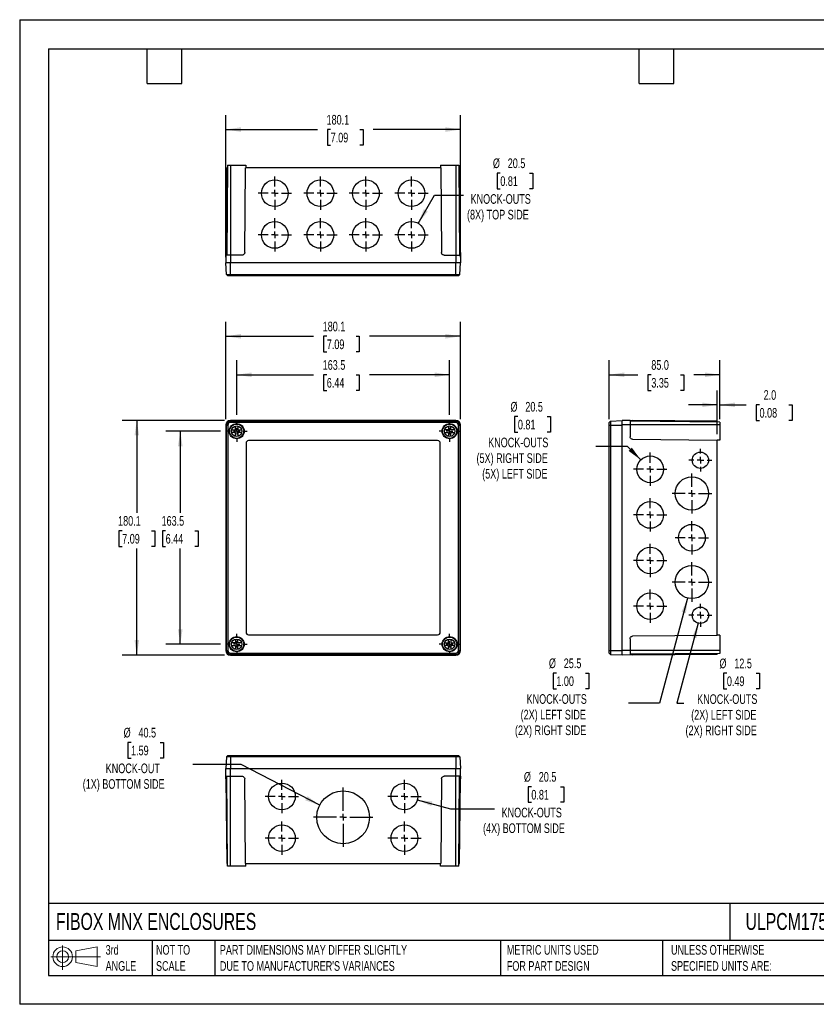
# Model space of a CAD drawing. Header units: millimetres. Extents: x 0 to 978, y 0 to 756.
# Tile 1 of 2: x 0 to 612, y 0 to 756. Entities that reach past the tile are written whole.
import ezdxf

# ---------------------------------------------------------------- set-up
doc = ezdxf.new("R2010")
doc.units = ezdxf.units.MM
doc.header["$LTSCALE"] = 3.5
doc.linetypes.add('CENTERX2', pattern=[20.32, 12.7, -2.54, 2.54, -2.54])
doc.layers.add('CENTER', color=40, linetype='CENTERX2')
doc.layers.add('DIMENSIONS', color=140, linetype='Continuous', lineweight=25)
doc.layers.add('TEXT', color=140, linetype='Continuous', lineweight=25)
doc.styles.add('SLDTEXTSTYLE0', font='TXT', dxfattribs={"width": 0.7})
doc.dimstyles.new('SLDDIMSTYLE0', dxfattribs={"dimtxt": 7.553027, "dimasz": 11.557, "dimexe": 0, "dimexo": 0.0625, "dimgap": 1.888257, "dimtad": 0, "dimtih": 1, "dimtoh": 1, "dimdec": 1, "dimrnd": 1e-09, "dimzin": 12, "dimdsep": 46, "dimtxsty": 'SLDTEXTSTYLE0', "dimsah": 1, "dimcen": 0.09, "dimadec": 0, "dimazin": 3, "dimtfac": 1, "dimtdec": 1, "dimtofl": 0, "dimtmove": 0, "dimatfit": 3, "dimfxl": 0, "dimfrac": 2, "dimtolj": 1, "dimtzin": 12, "dimarcsym": 0})
doc.dimstyles.new('SLDDIMSTYLE1', dxfattribs={"dimtxt": 7.553027, "dimasz": 11.557, "dimexe": 0, "dimexo": 0.0625, "dimgap": 1.888257, "dimtad": 0, "dimtih": 1, "dimtoh": 1, "dimdec": 1, "dimrnd": 1e-09, "dimzin": 4, "dimdsep": 46, "dimtxsty": 'SLDTEXTSTYLE0', "dimsah": 1, "dimcen": 0.09, "dimadec": 0, "dimazin": 1, "dimtfac": 1, "dimtdec": 1, "dimtofl": 0, "dimtmove": 0, "dimatfit": 3, "dimfxl": 0, "dimfrac": 2, "dimtolj": 1, "dimtzin": 12, "dimarcsym": 0})
doc.dimstyles.new('SLDDIMSTYLE2', dxfattribs={"dimtxt": 7.553027, "dimasz": 11.557, "dimexe": 0, "dimexo": 0.0625, "dimgap": 1.888257, "dimtad": 0, "dimtih": 1, "dimtoh": 1, "dimdec": 1, "dimrnd": 1e-09, "dimzin": 4, "dimdsep": 46, "dimtxsty": 'SLDTEXTSTYLE0', "dimsah": 1, "dimcen": 0.09, "dimadec": 0, "dimazin": 1, "dimtfac": 1, "dimtdec": 1, "dimtmove": 0, "dimatfit": 0, "dimfxl": 0, "dimfrac": 2, "dimtolj": 1, "dimtzin": 12, "dimarcsym": 0})
doc.dimstyles.new('SLDDIMSTYLE3', dxfattribs={"dimtxt": 7.553027, "dimasz": 11.557, "dimexe": 0, "dimexo": 0.0625, "dimgap": 1.888257, "dimtad": 0, "dimtih": 1, "dimtoh": 1, "dimdec": 1, "dimrnd": 1e-09, "dimzin": 12, "dimdsep": 46, "dimtxsty": 'SLDTEXTSTYLE0', "dimsah": 1, "dimcen": 0, "dimadec": 0, "dimazin": 3, "dimtfac": 1, "dimtdec": 1, "dimtofl": 0, "dimtmove": 0, "dimatfit": 3, "dimfxl": 0, "dimfrac": 2, "dimtolj": 1, "dimtzin": 12, "dimarcsym": 0})

# ---------------------------------------------------------------- blocks, each defined once
blk = doc.blocks.new('Block11')
at = {"color": 7, "linetype": 'Continuous', "lineweight": 18}
for p, q in [((9.06, 18.59), (9.06, 0)), ((19.18, 14.59), (35.61, 17.61)), ((35.61, 17.61), (35.61, 2.56)), ((0, 10.09), (38.06, 10.09)), ((19.18, 5.59), (19.18, 14.59)), ((19.18, 5.59), (35.61, 2.56))]:
    blk.add_line(p, q, dxfattribs=at)
for radius in [7.53, 4.5]:
    blk.add_circle((9.06, 10.09), radius, dxfattribs=at)
blk = doc.blocks.new('Block12')
at = {"color": 7, "linetype": 'Continuous'}
blk.add_blockref('Block11', (0, 0), dxfattribs=at)
blk = doc.blocks.new('_D')
at = {"layer": 'DIMENSIONS'}
for p, q in [((166.59, 452.33), (166.59, 494.25)), ((330.09, 452.33), (330.09, 494.25)), ((166.59, 483.14), (225.55, 483.14)), ((235.78, 483.14), (233.25, 483.14)), ((233.25, 483.14), (233.25, 471.14)), ((258.23, 483.14), (260.76, 483.14)), ((260.76, 483.14), (260.76, 471.14)), ((330.09, 483.14), (268.46, 483.14)), ((233.25, 471.14), (235.78, 471.14)), ((260.76, 471.14), (258.23, 471.14))]:
    blk.add_line(p, q, dxfattribs=at)
for points in [[(166.59, 483.14), (178.15, 481.36), (178.15, 484.92)], [(330.09, 483.14), (318.53, 484.92), (318.53, 481.36)]]:
    blk.add_solid(points, dxfattribs=at)
at = {"layer": 'DIMENSIONS', "char_height": 7.408, "attachment_point": 1, "style": 'SLDTEXTSTYLE0'}
for s, insert in [('163.5', (232.64, 494.38)), ('6.44', (235.78, 480.69))]:
    blk.add_mtext(s, dxfattribs=dict(at, insert=insert))
blk = doc.blocks.new('_D_1')
at = {"layer": 'DIMENSIONS'}
for p, q in [((154.1, 439.84), (112.18, 439.84)), ((123.29, 439.84), (123.29, 377.16)), ((112.07, 363.47), (109.53, 363.47)), ((109.53, 363.47), (109.53, 351.46)), ((134.51, 363.47), (137.05, 363.47)), ((137.05, 363.47), (137.05, 351.46)), ((109.53, 351.46), (112.07, 351.46)), ((123.29, 276.34), (123.29, 349.77)), ((137.05, 351.46), (134.51, 351.46)), ((154.1, 276.34), (112.18, 276.34))]:
    blk.add_line(p, q, dxfattribs=at)
for points in [[(123.29, 439.84), (121.51, 428.28), (125.07, 428.28)], [(123.29, 276.34), (125.07, 287.9), (121.51, 287.9)]]:
    blk.add_solid(points, dxfattribs=at)
at = {"layer": 'DIMENSIONS', "char_height": 7.408, "attachment_point": 1, "style": 'SLDTEXTSTYLE0'}
for s, insert in [('163.5', (108.93, 374.71)), ('6.44', (112.07, 361.01))]:
    blk.add_mtext(s, dxfattribs=dict(at, insert=insert))
blk = doc.blocks.new('_D_2')
at = {"layer": 'DIMENSIONS'}
for p, q in [((158.29, 449.09), (158.29, 523.81)), ((338.39, 449.09), (338.39, 523.81)), ((158.29, 512.69), (225.55, 512.69)), ((235.78, 512.69), (233.25, 512.69)), ((233.25, 512.69), (233.25, 500.69)), ((258.23, 512.69), (260.76, 512.69)), ((260.76, 512.69), (260.76, 500.69)), ((338.39, 512.69), (268.46, 512.69)), ((233.25, 500.69), (235.78, 500.69)), ((260.76, 500.69), (258.23, 500.69))]:
    blk.add_line(p, q, dxfattribs=at)
for points in [[(158.29, 512.69), (169.85, 510.91), (169.85, 514.47)], [(338.39, 512.69), (326.83, 514.47), (326.83, 510.91)]]:
    blk.add_solid(points, dxfattribs=at)
at = {"layer": 'DIMENSIONS', "char_height": 7.408, "attachment_point": 1, "style": 'SLDTEXTSTYLE0'}
for s, insert in [('180.1', (232.64, 523.93)), ('7.09', (235.78, 510.24))]:
    blk.add_mtext(s, dxfattribs=dict(at, insert=insert))
blk = doc.blocks.new('_D_3')
at = {"layer": 'DIMENSIONS'}
for p, q in [((157.34, 448.14), (78.81, 448.14)), ((89.93, 448.14), (89.93, 377.16)), ((78.71, 363.47), (76.17, 363.47)), ((76.17, 363.47), (76.17, 351.46)), ((101.15, 363.47), (103.69, 363.47)), ((103.69, 363.47), (103.69, 351.46)), ((76.17, 351.46), (78.71, 351.46)), ((89.93, 268.04), (89.93, 349.77)), ((103.69, 351.46), (101.15, 351.46)), ((157.34, 268.04), (78.81, 268.04))]:
    blk.add_line(p, q, dxfattribs=at)
for points in [[(89.93, 448.14), (88.15, 436.58), (91.71, 436.58)], [(89.93, 268.04), (91.71, 279.6), (88.15, 279.6)]]:
    blk.add_solid(points, dxfattribs=at)
at = {"layer": 'DIMENSIONS', "char_height": 7.408, "attachment_point": 1, "style": 'SLDTEXTSTYLE0'}
for s, insert in [('180.1', (75.56, 374.71)), ('7.09', (78.71, 361.01))]:
    blk.add_mtext(s, dxfattribs=dict(at, insert=insert))
blk = doc.blocks.new('SW_CENTERMARKSYMBOL_0')
at = {"layer": 'CENTER', "color": 0}
for p, q in [((0, 5.08), (0, 8.04)), ((-5.08, 0), (-8.04, 0)), ((0, 0), (-2.54, 0)), ((0, 0), (0, 2.54)), ((0, 0), (0, -2.54)), ((0, 0), (2.54, 0)), ((5.08, 0), (8.04, 0)), ((0, -5.08), (0, -8.04))]:
    blk.add_line(p, q, dxfattribs=at)
blk = doc.blocks.new('SW_CENTERMARKSYMBOL_1')
at = {"layer": 'CENTER', "color": 0}
for p, q in [((0, 5.08), (0, 8.04)), ((-5.08, 0), (-8.04, 0)), ((0, 0), (-2.54, 0)), ((0, 0), (0, 2.54)), ((0, 0), (0, -2.54)), ((0, 0), (2.54, 0)), ((5.08, 0), (8.04, 0)), ((0, -5.08), (0, -8.04))]:
    blk.add_line(p, q, dxfattribs=at)
blk = doc.blocks.new('SW_CENTERMARKSYMBOL_2')
at = {"layer": 'CENTER', "color": 0}
for p, q in [((0, 5.08), (0, 8.04)), ((-5.08, 0), (-8.04, 0)), ((0, 0), (-2.54, 0)), ((0, 0), (0, 2.54)), ((0, 0), (0, -2.54)), ((0, 0), (2.54, 0)), ((5.08, 0), (8.04, 0)), ((0, -5.08), (0, -8.04))]:
    blk.add_line(p, q, dxfattribs=at)
blk = doc.blocks.new('SW_CENTERMARKSYMBOL_3')
at = {"layer": 'CENTER', "color": 0}
for p, q in [((0, 5.08), (0, 8.04)), ((-5.08, 0), (-8.04, 0)), ((0, 0), (-2.54, 0)), ((0, 0), (0, 2.54)), ((0, 0), (0, -2.54)), ((0, 0), (2.54, 0)), ((5.08, 0), (8.04, 0)), ((0, -5.08), (0, -8.04))]:
    blk.add_line(p, q, dxfattribs=at)
blk = doc.blocks.new('_D_4')
at = {"layer": 'DIMENSIONS'}
for p, q in [((452.6, 449.04), (452.6, 494.25)), ((537.6, 449.09), (537.6, 494.25)), ((452.6, 483.14), (474.68, 483.14)), ((484.91, 483.14), (482.37, 483.14)), ((482.37, 483.14), (482.37, 471.14)), ((507.35, 483.14), (509.89, 483.14)), ((509.89, 483.14), (509.89, 471.14)), ((537.6, 483.14), (517.59, 483.14)), ((482.37, 471.14), (484.91, 471.14)), ((509.89, 471.14), (507.35, 471.14))]:
    blk.add_line(p, q, dxfattribs=at)
for points in [[(452.6, 483.14), (464.16, 481.36), (464.16, 484.92)], [(537.6, 483.14), (526.04, 484.92), (526.04, 481.36)]]:
    blk.add_solid(points, dxfattribs=at)
at = {"layer": 'DIMENSIONS', "char_height": 7.408, "attachment_point": 1, "style": 'SLDTEXTSTYLE0'}
for s, insert in [('85.0', (484.91, 494.38)), ('3.35', (484.91, 480.69))]:
    blk.add_mtext(s, dxfattribs=dict(at, insert=insert))
blk = doc.blocks.new('_D_5')
at = {"layer": 'DIMENSIONS'}
for p, q in [((535.6, 437.5), (535.6, 471.2)), ((537.6, 449.09), (537.6, 471.2)), ((535.6, 460.09), (513.37, 460.09)), ((537.6, 460.09), (557.78, 460.09)), ((568.01, 460.09), (565.47, 460.09)), ((565.47, 460.09), (565.47, 448.09)), ((590.46, 460.09), (592.99, 460.09)), ((592.99, 460.09), (592.99, 448.09)), ((565.47, 448.09), (568.01, 448.09)), ((592.99, 448.09), (590.46, 448.09))]:
    blk.add_line(p, q, dxfattribs=at)
for points in [[(535.6, 460.09), (524.04, 461.87), (524.04, 458.31)], [(537.6, 460.09), (549.16, 458.31), (549.16, 461.87)]]:
    blk.add_solid(points, dxfattribs=at)
at = {"layer": 'DIMENSIONS', "char_height": 7.408, "attachment_point": 1, "style": 'SLDTEXTSTYLE0'}
for s, insert in [('2.0', (571.15, 471.33)), ('0.08', (568.01, 457.64))]:
    blk.add_mtext(s, dxfattribs=dict(at, insert=insert))
blk = doc.blocks.new('_D_6')
at = {"layer": 'DIMENSIONS'}
for p, q in [((382.49, 451.07), (379.95, 451.07)), ((379.95, 451.07), (379.95, 439.06)), ((404.93, 451.07), (407.47, 451.07)), ((407.47, 451.07), (407.47, 439.06)), ((379.95, 439.06), (382.49, 439.06)), ((407.47, 439.06), (404.93, 439.06)), ((466.59, 428.1), (442.24, 428.1)), ((476.85, 417.84), (466.59, 428.1))]:
    blk.add_line(p, q, dxfattribs=at)
blk.add_solid([(476.85, 417.84), (469.94, 427.27), (467.42, 424.75)], dxfattribs=at)
at = {"layer": 'DIMENSIONS', "attachment_point": 1, "style": 'SLDTEXTSTYLE0'}
for s, insert, char_height in [('%%c', (376.79, 462.31), 7.408), ('20.5', (388.19, 462.31), 7.408), ('0.81', (382.49, 448.61), 7.408), ('KNOCK-OUTS', (359.66, 434.92), 7.408), ('(5X) RIGHT SIDE', (350.74, 422.91), 7.4083), ('(5X) LEFT SIDE', (355.09, 410.91), 7.4083)]:
    blk.add_mtext(s, dxfattribs=dict(at, insert=insert, char_height=char_height))
blk = doc.blocks.new('_D_7')
at = {"layer": 'DIMENSIONS'}
for p, q in [((520.98, 292.55), (504.52, 231.12)), ((542.94, 254.09), (540.4, 254.09)), ((540.4, 254.09), (540.4, 242.09)), ((565.38, 254.09), (567.92, 254.09)), ((567.92, 254.09), (567.92, 242.09)), ((540.4, 242.09), (542.94, 242.09)), ((567.92, 242.09), (565.38, 242.09)), ((504.52, 231.12), (509.98, 231.12))]:
    blk.add_line(p, q, dxfattribs=at)
blk.add_solid([(520.98, 292.55), (516.27, 281.85), (519.71, 280.93)], dxfattribs=at)
at = {"layer": 'DIMENSIONS', "attachment_point": 1, "style": 'SLDTEXTSTYLE0'}
for s, insert, char_height in [('%%c', (537.24, 265.34), 7.408), ('12.5', (548.64, 265.34), 7.408), ('0.49', (542.94, 251.64), 7.408), ('KNOCK-OUTS', (520.11, 237.95), 7.408), ('(2X) LEFT SIDE', (515.53, 225.94), 7.4083), ('(2X) RIGHT SIDE', (511.18, 213.94), 7.4083)]:
    blk.add_mtext(s, dxfattribs=dict(at, insert=insert, char_height=char_height))
blk = doc.blocks.new('_D_8')
at = {"layer": 'DIMENSIONS'}
for p, q in [((512.8, 311.78), (491.21, 231.19)), ((412.01, 254.17), (409.47, 254.17)), ((409.47, 254.17), (409.47, 242.16)), ((434.45, 254.17), (436.99, 254.17)), ((436.99, 254.17), (436.99, 242.16)), ((409.47, 242.16), (412.01, 242.16)), ((436.99, 242.16), (434.45, 242.16)), ((491.21, 231.19), (467.41, 231.19))]:
    blk.add_line(p, q, dxfattribs=at)
blk.add_solid([(512.8, 311.78), (508.09, 301.07), (511.52, 300.15)], dxfattribs=at)
at = {"layer": 'DIMENSIONS', "attachment_point": 1, "style": 'SLDTEXTSTYLE0'}
for s, insert, char_height in [('%%c', (406.3, 265.41), 7.408), ('25.5', (417.71, 265.41), 7.408), ('1.00', (412.01, 251.71), 7.408), ('KNOCK-OUTS', (389.18, 238.02), 7.408), ('(2X) LEFT SIDE', (384.6, 226.01), 7.4083), ('(2X) RIGHT SIDE', (380.25, 214.01), 7.4083)]:
    blk.add_mtext(s, dxfattribs=dict(at, insert=insert, char_height=char_height))
blk = doc.blocks.new('SW_CENTERMARKSYMBOL_4')
at = {"layer": 'CENTER', "color": 0}
for p, q in [((0, 5.08), (0, 12.79)), ((-5.08, 0), (-12.79, 0)), ((0, 0), (-2.54, 0)), ((0, 0), (0, 2.54)), ((0, 0), (0, -2.54)), ((0, 0), (2.54, 0)), ((5.08, 0), (12.79, 0)), ((0, -5.08), (0, -12.79))]:
    blk.add_line(p, q, dxfattribs=at)
blk = doc.blocks.new('SW_CENTERMARKSYMBOL_5')
at = {"layer": 'CENTER', "color": 0}
for p, q in [((0, 5.08), (0, 15.29)), ((-5.08, 0), (-15.29, 0)), ((0, 0), (-2.54, 0)), ((0, 0), (0, 2.54)), ((0, 0), (0, -2.54)), ((0, 0), (2.54, 0)), ((5.08, 0), (15.29, 0)), ((0, -5.08), (0, -15.29))]:
    blk.add_line(p, q, dxfattribs=at)
blk = doc.blocks.new('SW_CENTERMARKSYMBOL_6')
at = {"layer": 'CENTER', "color": 0}
for p, q in [((0, 5.08), (0, 8.79)), ((-5.08, 0), (-8.79, 0)), ((0, 0), (-2.54, 0)), ((0, 0), (0, 2.54)), ((0, 0), (0, -2.54)), ((0, 0), (2.54, 0)), ((5.08, 0), (8.79, 0)), ((0, -5.08), (0, -8.79))]:
    blk.add_line(p, q, dxfattribs=at)
blk = doc.blocks.new('SW_CENTERMARKSYMBOL_7')
at = {"layer": 'CENTER', "color": 0}
for p, q in [((0, 5.08), (0, 15.29)), ((-5.08, 0), (-15.29, 0)), ((0, 0), (-2.54, 0)), ((0, 0), (0, 2.54)), ((0, 0), (0, -2.54)), ((0, 0), (2.54, 0)), ((5.08, 0), (15.29, 0)), ((0, -5.08), (0, -15.29))]:
    blk.add_line(p, q, dxfattribs=at)
blk = doc.blocks.new('SW_CENTERMARKSYMBOL_8')
at = {"layer": 'CENTER', "color": 0}
for p, q in [((0, 5.08), (0, 8.79)), ((-5.08, 0), (-8.79, 0)), ((0, 0), (-2.54, 0)), ((0, 0), (0, 2.54)), ((0, 0), (0, -2.54)), ((0, 0), (2.54, 0)), ((5.08, 0), (8.79, 0)), ((0, -5.08), (0, -8.79))]:
    blk.add_line(p, q, dxfattribs=at)
blk = doc.blocks.new('SW_CENTERMARKSYMBOL_9')
at = {"layer": 'CENTER', "color": 0}
for p, q in [((0, 5.08), (0, 12.79)), ((-5.08, 0), (-12.79, 0)), ((0, 0), (-2.54, 0)), ((0, 0), (0, 2.54)), ((0, 0), (0, -2.54)), ((0, 0), (2.54, 0)), ((5.08, 0), (12.79, 0)), ((0, -5.08), (0, -12.79))]:
    blk.add_line(p, q, dxfattribs=at)
blk = doc.blocks.new('SW_CENTERMARKSYMBOL_10')
at = {"layer": 'CENTER', "color": 0}
for p, q in [((0, 5.08), (0, 12.79)), ((-5.08, 0), (-12.79, 0)), ((0, 0), (-2.54, 0)), ((0, 0), (0, 2.54)), ((0, 0), (0, -2.54)), ((0, 0), (2.54, 0)), ((5.08, 0), (12.79, 0)), ((0, -5.08), (0, -12.79))]:
    blk.add_line(p, q, dxfattribs=at)
blk = doc.blocks.new('SW_CENTERMARKSYMBOL_11')
at = {"layer": 'CENTER', "color": 0}
for p, q in [((0, 5.08), (0, 12.79)), ((-5.08, 0), (-12.79, 0)), ((0, 0), (-2.54, 0)), ((0, 0), (0, 2.54)), ((0, 0), (0, -2.54)), ((0, 0), (2.54, 0)), ((5.08, 0), (12.79, 0)), ((0, -5.08), (0, -12.79))]:
    blk.add_line(p, q, dxfattribs=at)
blk = doc.blocks.new('SW_CENTERMARKSYMBOL_12')
at = {"layer": 'CENTER', "color": 0}
for p, q in [((0, 5.08), (0, 12.79)), ((-5.08, 0), (-12.79, 0)), ((0, 0), (-2.54, 0)), ((0, 0), (0, 2.54)), ((0, 0), (0, -2.54)), ((0, 0), (2.54, 0)), ((5.08, 0), (12.79, 0)), ((0, -5.08), (0, -12.79))]:
    blk.add_line(p, q, dxfattribs=at)
blk = doc.blocks.new('_D_11')
at = {"layer": 'DIMENSIONS'}
for p, q in [((158.29, 573.42), (158.29, 682.46)), ((338.39, 573.42), (338.39, 682.46)), ((158.29, 671.35), (228.52, 671.35)), ((238.75, 671.35), (236.22, 671.35)), ((236.22, 671.35), (236.22, 659.35)), ((261.2, 671.35), (263.73, 671.35)), ((263.73, 671.35), (263.73, 659.35)), ((338.39, 671.35), (271.43, 671.35)), ((236.22, 659.35), (238.75, 659.35)), ((263.73, 659.35), (261.2, 659.35))]:
    blk.add_line(p, q, dxfattribs=at)
for points in [[(158.29, 671.35), (169.85, 669.57), (169.85, 673.13)], [(338.39, 671.35), (326.83, 673.13), (326.83, 669.57)]]:
    blk.add_solid(points, dxfattribs=at)
at = {"layer": 'DIMENSIONS', "char_height": 7.408, "attachment_point": 1, "style": 'SLDTEXTSTYLE0'}
for s, insert in [('180.1', (235.61, 682.59)), ('7.09', (238.75, 668.9))]:
    blk.add_mtext(s, dxfattribs=dict(at, insert=insert))
blk = doc.blocks.new('_D_12')
at = {"layer": 'DIMENSIONS'}
for p, q in [((369, 637.93), (366.47, 637.93)), ((366.47, 637.93), (366.47, 625.92)), ((391.45, 637.93), (393.98, 637.93)), ((393.98, 637.93), (393.98, 625.92)), ((305.96, 599.35), (318.44, 620.96)), ((318.44, 620.96), (340.62, 620.96)), ((366.47, 625.92), (369, 625.92)), ((393.98, 625.92), (391.45, 625.92))]:
    blk.add_line(p, q, dxfattribs=at)
blk.add_solid([(305.96, 599.35), (313.28, 608.47), (310.2, 610.25)], dxfattribs=at)
at = {"layer": 'DIMENSIONS', "attachment_point": 1, "style": 'SLDTEXTSTYLE0'}
for s, insert, char_height in [('%%c', (363.3, 649.17), 7.408), ('20.5', (374.7, 649.17), 7.408), ('0.81', (369, 635.47), 7.408), ('KNOCK-OUTS', (346.17, 621.78), 7.408), ('(8X) TOP SIDE', (343.44, 609.77), 7.4083)]:
    blk.add_mtext(s, dxfattribs=dict(at, insert=insert, char_height=char_height))
blk = doc.blocks.new('SW_CENTERMARKSYMBOL_17')
at = {"layer": 'CENTER', "color": 0}
for p, q in [((0, 5.08), (0, 12.79)), ((-5.08, 0), (-12.79, 0)), ((0, 0), (-2.54, 0)), ((0, 0), (0, 2.54)), ((0, 0), (0, -2.54)), ((0, 0), (2.54, 0)), ((5.08, 0), (12.79, 0)), ((0, -5.08), (0, -12.79))]:
    blk.add_line(p, q, dxfattribs=at)
blk = doc.blocks.new('SW_CENTERMARKSYMBOL_18')
at = {"layer": 'CENTER', "color": 0}
for p, q in [((0, 5.08), (0, 12.79)), ((-5.08, 0), (-12.79, 0)), ((0, 0), (-2.54, 0)), ((0, 0), (0, 2.54)), ((0, 0), (0, -2.54)), ((0, 0), (2.54, 0)), ((5.08, 0), (12.79, 0)), ((0, -5.08), (0, -12.79))]:
    blk.add_line(p, q, dxfattribs=at)
blk = doc.blocks.new('SW_CENTERMARKSYMBOL_19')
at = {"layer": 'CENTER', "color": 0}
for p, q in [((0, 5.08), (0, 12.79)), ((-5.08, 0), (-12.79, 0)), ((0, 0), (-2.54, 0)), ((0, 0), (0, 2.54)), ((0, 0), (0, -2.54)), ((0, 0), (2.54, 0)), ((5.08, 0), (12.79, 0)), ((0, -5.08), (0, -12.79))]:
    blk.add_line(p, q, dxfattribs=at)
blk = doc.blocks.new('SW_CENTERMARKSYMBOL_20')
at = {"layer": 'CENTER', "color": 0}
for p, q in [((0, 5.08), (0, 12.79)), ((-5.08, 0), (-12.79, 0)), ((0, 0), (-2.54, 0)), ((0, 0), (0, 2.54)), ((0, 0), (0, -2.54)), ((0, 0), (2.54, 0)), ((5.08, 0), (12.79, 0)), ((0, -5.08), (0, -12.79))]:
    blk.add_line(p, q, dxfattribs=at)
blk = doc.blocks.new('SW_CENTERMARKSYMBOL_21')
at = {"layer": 'CENTER', "color": 0}
for p, q in [((0, 5.08), (0, 12.79)), ((-5.08, 0), (-12.79, 0)), ((0, 0), (-2.54, 0)), ((0, 0), (0, 2.54)), ((0, 0), (0, -2.54)), ((0, 0), (2.54, 0)), ((5.08, 0), (12.79, 0)), ((0, -5.08), (0, -12.79))]:
    blk.add_line(p, q, dxfattribs=at)
blk = doc.blocks.new('SW_CENTERMARKSYMBOL_22')
at = {"layer": 'CENTER', "color": 0}
for p, q in [((0, 5.08), (0, 12.79)), ((-5.08, 0), (-12.79, 0)), ((0, 0), (-2.54, 0)), ((0, 0), (0, 2.54)), ((0, 0), (0, -2.54)), ((0, 0), (2.54, 0)), ((5.08, 0), (12.79, 0)), ((0, -5.08), (0, -12.79))]:
    blk.add_line(p, q, dxfattribs=at)
blk = doc.blocks.new('SW_CENTERMARKSYMBOL_23')
at = {"layer": 'CENTER', "color": 0}
for p, q in [((0, 5.08), (0, 12.79)), ((-5.08, 0), (-12.79, 0)), ((0, 0), (-2.54, 0)), ((0, 0), (0, 2.54)), ((0, 0), (0, -2.54)), ((0, 0), (2.54, 0)), ((5.08, 0), (12.79, 0)), ((0, -5.08), (0, -12.79))]:
    blk.add_line(p, q, dxfattribs=at)
blk = doc.blocks.new('SW_CENTERMARKSYMBOL_24')
at = {"layer": 'CENTER', "color": 0}
for p, q in [((0, 5.08), (0, 12.79)), ((-5.08, 0), (-12.79, 0)), ((0, 0), (-2.54, 0)), ((0, 0), (0, 2.54)), ((0, 0), (0, -2.54)), ((0, 0), (2.54, 0)), ((5.08, 0), (12.79, 0)), ((0, -5.08), (0, -12.79))]:
    blk.add_line(p, q, dxfattribs=at)
blk = doc.blocks.new('_D_13')
at = {"layer": 'DIMENSIONS'}
for p, q in [((392.82, 167.02), (390.28, 167.02)), ((390.28, 167.02), (390.28, 155.02)), ((415.26, 167.02), (417.8, 167.02)), ((417.8, 167.02), (417.8, 155.02)), ((305.24, 156.88), (330.74, 150.05)), ((390.28, 155.02), (392.82, 155.02)), ((417.8, 155.02), (415.26, 155.02)), ((330.74, 150.05), (364.43, 150.05))]:
    blk.add_line(p, q, dxfattribs=at)
blk.add_solid([(305.24, 156.88), (315.94, 152.17), (316.86, 155.61)], dxfattribs=at)
at = {"layer": 'DIMENSIONS', "attachment_point": 1, "style": 'SLDTEXTSTYLE0'}
for s, insert, char_height in [('%%c', (387.11, 178.26), 7.408), ('20.5', (398.52, 178.26), 7.408), ('0.81', (392.82, 164.56), 7.408), ('KNOCK-OUTS', (369.99, 150.87), 7.408), ('(4X) BOTTOM SIDE', (355.75, 138.87), 7.4083)]:
    blk.add_mtext(s, dxfattribs=dict(at, insert=insert, char_height=char_height))
blk = doc.blocks.new('_D_14')
at = {"layer": 'DIMENSIONS'}
for p, q in [((85.5, 200.96), (82.97, 200.96)), ((82.97, 200.96), (82.97, 188.96)), ((107.95, 200.96), (110.48, 200.96)), ((110.48, 200.96), (110.48, 188.96)), ((82.97, 188.96), (85.5, 188.96)), ((110.48, 188.96), (107.95, 188.96)), ((170.02, 183.99), (132.96, 183.99)), ((230.35, 152.83), (170.02, 183.99))]:
    blk.add_line(p, q, dxfattribs=at)
blk.add_solid([(230.35, 152.83), (220.9, 159.71), (219.26, 156.55)], dxfattribs=at)
at = {"layer": 'DIMENSIONS', "attachment_point": 1, "style": 'SLDTEXTSTYLE0'}
for s, insert, char_height in [('%%c', (79.8, 212.2), 7.408), ('40.5', (91.21, 212.2), 7.408), ('1.59', (85.5, 198.51), 7.408), ('KNOCK-OUT', (66.05, 184.81), 7.408), ('(1X) BOTTOM SIDE', (48.43, 172.81), 7.4083)]:
    blk.add_mtext(s, dxfattribs=dict(at, insert=insert, char_height=char_height))
blk = doc.blocks.new('SW_CENTERMARKSYMBOL_25')
at = {"layer": 'CENTER', "color": 0}
for p, q in [((0, 5.08), (0, 22.79)), ((-5.08, 0), (-22.79, 0)), ((0, 0), (-2.54, 0)), ((0, 0), (0, 2.54)), ((0, 0), (0, -2.54)), ((0, 0), (2.54, 0)), ((5.08, 0), (22.79, 0)), ((0, -5.08), (0, -22.79))]:
    blk.add_line(p, q, dxfattribs=at)
blk = doc.blocks.new('SW_CENTERMARKSYMBOL_26')
at = {"layer": 'CENTER', "color": 0}
for p, q in [((0, 5.08), (0, 12.79)), ((-5.08, 0), (-12.79, 0)), ((0, 0), (-2.54, 0)), ((0, 0), (0, 2.54)), ((0, 0), (0, -2.54)), ((0, 0), (2.54, 0)), ((5.08, 0), (12.79, 0)), ((0, -5.08), (0, -12.79))]:
    blk.add_line(p, q, dxfattribs=at)
blk = doc.blocks.new('SW_CENTERMARKSYMBOL_27')
at = {"layer": 'CENTER', "color": 0}
for p, q in [((0, 5.08), (0, 12.79)), ((-5.08, 0), (-12.79, 0)), ((0, 0), (-2.54, 0)), ((0, 0), (0, 2.54)), ((0, 0), (0, -2.54)), ((0, 0), (2.54, 0)), ((5.08, 0), (12.79, 0)), ((0, -5.08), (0, -12.79))]:
    blk.add_line(p, q, dxfattribs=at)
blk = doc.blocks.new('SW_CENTERMARKSYMBOL_28')
at = {"layer": 'CENTER', "color": 0}
for p, q in [((0, 5.08), (0, 12.79)), ((-5.08, 0), (-12.79, 0)), ((0, 0), (-2.54, 0)), ((0, 0), (0, 2.54)), ((0, 0), (0, -2.54)), ((0, 0), (2.54, 0)), ((5.08, 0), (12.79, 0)), ((0, -5.08), (0, -12.79))]:
    blk.add_line(p, q, dxfattribs=at)
blk = doc.blocks.new('SW_CENTERMARKSYMBOL_29')
at = {"layer": 'CENTER', "color": 0}
for p, q in [((0, 5.08), (0, 12.79)), ((-5.08, 0), (-12.79, 0)), ((0, 0), (-2.54, 0)), ((0, 0), (0, 2.54)), ((0, 0), (0, -2.54)), ((0, 0), (2.54, 0)), ((5.08, 0), (12.79, 0)), ((0, -5.08), (0, -12.79))]:
    blk.add_line(p, q, dxfattribs=at)

msp = doc.modelspace()

# ---------------------------------------------------------------- linework, layer by layer
at = {"color": 7, "linetype": 'Continuous'}
for p, q in [((0.01, 755.66), (0.01, 0.01)), ((0.01, 755.66), (977.91, 755.66)), ((977.91, 0.01), (0.01, 0.01))]:
    msp.add_line(p, q, dxfattribs=at)
for p, q in [((159.59, 643.97), (158.99, 574.97)), ((159.59, 643.97), (161.79, 643.97)), ((161.79, 643.97), (161.79, 574.97)), ((161.79, 643.97), (173.56, 643.97)), ((173.56, 643.97), (173.57, 641.97)), ((323.12, 643.97), (323.11, 641.97)), ((323.12, 643.97), (334.89, 643.97)), ((334.89, 643.97), (334.89, 574.97)), ((334.89, 643.97), (337.09, 643.97)), ((337.09, 643.97), (337.69, 574.97)), ((158.93, 641.97), (158.36, 576.95)), ((159.57, 641.97), (158.93, 641.97)), ((172.81, 576.95), (173.37, 641.97)), ((323.31, 641.97), (173.37, 641.97)), ((323.31, 641.97), (323.87, 576.95)), ((337.11, 641.97), (337.75, 641.97)), ((338.32, 576.95), (337.75, 641.97)), ((158.34, 574.97), (158.29, 568.97)), ((161.79, 574.97), (158.34, 574.97)), ((158.36, 576.95), (159.01, 576.95)), ((161.79, 574.97), (161.79, 568.97)), ((170.81, 574.97), (161.79, 574.97)), ((325.87, 574.97), (334.89, 574.97)), ((334.89, 574.97), (334.89, 568.97)), ((334.89, 574.97), (338.34, 574.97)), ((337.67, 576.95), (338.32, 576.95)), ((338.34, 574.97), (338.39, 568.97)), ((161.79, 568.97), (158.29, 568.97)), ((158.81, 560.03), (158.34, 568.97)), ((334.89, 568.97), (161.79, 568.97)), ((161.84, 560.03), (161.84, 568.97)), ((334.84, 560.03), (334.84, 568.97)), ((338.39, 568.97), (334.89, 568.97)), ((337.87, 560.03), (338.34, 568.97)), ((158.81, 560.03), (161.84, 560.03)), ((158.81, 560.03), (159.86, 558.97)), ((161.84, 560.03), (334.84, 560.03)), ((161.84, 560.03), (161.84, 558.97)), ((334.84, 560.03), (337.87, 560.03)), ((334.84, 558.97), (334.84, 560.03)), ((336.82, 558.97), (337.87, 560.03)), ((161.84, 558.97), (159.86, 558.97)), ((334.84, 558.97), (161.84, 558.97)), ((336.82, 558.97), (334.84, 558.97)), ((334.89, 448.14), (161.79, 448.14)), ((334.84, 448.09), (161.84, 448.09)), ((161.84, 447.62), (161.84, 448.09)), ((161.84, 447.62), (161.84, 446.57)), ((161.84, 447.62), (334.84, 447.62)), ((334.84, 446.57), (161.84, 446.57)), ((334.84, 447.62), (334.84, 448.09)), ((334.84, 446.57), (334.84, 447.62)), ((452.6, 446.57), (453.65, 447.62)), ((452.6, 444.59), (452.6, 446.57)), ((453.65, 447.62), (462.6, 448.09)), ((453.65, 447.62), (453.65, 444.59)), ((462.6, 444.64), (462.6, 448.14)), ((468.6, 448.09), (462.6, 448.14)), ((468.6, 448.09), (468.6, 444.64)), ((537.6, 446.84), (468.6, 447.44)), ((470.58, 448.07), (470.58, 447.42)), ((535.6, 447.5), (470.58, 448.07)), ((535.6, 446.86), (535.6, 447.5)), ((537.6, 446.84), (537.6, 444.64)), ((158.29, 444.64), (158.29, 271.54)), ((158.81, 444.59), (158.34, 444.59)), ((158.34, 444.59), (158.34, 271.59)), ((158.81, 444.59), (159.86, 444.59)), ((158.81, 271.59), (158.81, 444.59)), ((159.86, 444.59), (159.86, 271.59)), ((162.72, 440.84), (165.59, 440.84)), ((165.59, 438.84), (162.72, 438.84)), ((165.59, 440.84), (165.59, 443.71)), ((165.59, 435.97), (165.59, 438.84)), ((167.59, 443.71), (167.59, 440.84)), ((167.59, 440.84), (170.46, 440.84)), ((170.46, 438.84), (167.59, 438.84)), ((167.59, 438.84), (167.59, 435.97)), ((329.09, 440.84), (326.22, 440.84)), ((326.22, 438.84), (329.09, 438.84)), ((329.09, 443.71), (329.09, 440.84)), ((329.09, 438.84), (329.09, 435.97)), ((331.09, 440.84), (331.09, 443.71)), ((333.96, 440.84), (331.09, 440.84)), ((331.09, 435.97), (331.09, 438.84)), ((331.09, 438.84), (333.96, 438.84)), ((336.82, 444.59), (337.87, 444.59)), ((336.82, 271.59), (336.82, 444.59)), ((337.87, 444.59), (337.87, 271.59)), ((337.87, 444.59), (338.34, 444.59)), ((338.34, 271.59), (338.34, 444.59)), ((338.39, 271.54), (338.39, 444.64)), ((452.6, 271.59), (452.6, 444.59)), ((452.6, 444.59), (453.65, 444.59)), ((453.65, 444.59), (453.65, 271.59)), ((453.65, 444.59), (462.6, 444.59)), ((462.6, 271.54), (462.6, 444.64)), ((468.6, 444.64), (462.6, 444.64)), ((468.6, 444.64), (468.6, 435.62)), ((537.6, 444.64), (468.6, 444.64)), ((537.6, 444.64), (537.6, 432.87)), ((320.89, 432.64), (175.79, 432.64)), ((470.58, 433.62), (535.6, 433.06)), ((535.6, 283.13), (535.6, 433.06)), ((537.6, 432.87), (535.6, 432.86)), ((173.79, 430.64), (173.79, 285.54)), ((322.89, 285.54), (322.89, 430.64)), ((165.59, 280.21), (165.59, 277.34)), ((167.59, 277.34), (167.59, 280.21)), ((175.79, 283.54), (320.89, 283.54)), ((329.09, 277.34), (329.09, 280.21)), ((331.09, 280.21), (331.09, 277.34)), ((468.6, 280.56), (468.6, 271.54)), ((535.6, 283.13), (470.58, 282.56)), ((537.6, 283.31), (535.6, 283.33)), ((537.6, 283.31), (537.6, 271.54)), ((165.59, 277.34), (162.72, 277.34)), ((162.72, 275.34), (165.59, 275.34)), ((165.59, 275.34), (165.59, 272.47)), ((170.46, 277.34), (167.59, 277.34)), ((167.59, 272.47), (167.59, 275.34)), ((167.59, 275.34), (170.46, 275.34)), ((326.22, 277.34), (329.09, 277.34)), ((329.09, 275.34), (326.22, 275.34)), ((329.09, 272.47), (329.09, 275.34)), ((331.09, 277.34), (333.96, 277.34)), ((331.09, 275.34), (331.09, 272.47)), ((333.96, 275.34), (331.09, 275.34)), ((158.81, 271.59), (158.34, 271.59)), ((158.81, 271.59), (159.86, 271.59)), ((161.79, 268.04), (334.89, 268.04)), ((161.84, 269.61), (334.84, 269.61)), ((161.84, 268.56), (161.84, 269.61)), ((334.84, 268.56), (161.84, 268.56)), ((161.84, 268.56), (161.84, 268.09)), ((161.84, 268.09), (334.84, 268.09)), ((334.84, 269.61), (334.84, 268.56)), ((334.84, 268.56), (334.84, 268.09)), ((336.82, 271.59), (337.87, 271.59)), ((337.87, 271.59), (338.34, 271.59)), ((452.6, 271.59), (453.65, 271.59)), ((452.6, 269.61), (452.6, 271.59)), ((452.6, 269.61), (453.65, 268.56)), ((453.65, 271.59), (462.6, 271.59)), ((453.65, 271.59), (453.65, 268.56)), ((453.65, 268.56), (462.6, 268.09)), ((468.6, 271.54), (462.6, 271.54)), ((462.6, 268.04), (462.6, 271.54)), ((468.6, 268.09), (462.6, 268.04)), ((468.6, 271.54), (468.6, 268.09)), ((537.6, 271.54), (468.6, 271.54)), ((537.6, 269.34), (468.6, 268.74)), ((470.58, 268.76), (470.58, 268.11)), ((470.58, 268.11), (535.6, 268.68)), ((535.6, 269.33), (535.6, 268.68)), ((537.6, 271.54), (537.6, 269.34)), ((158.81, 189.98), (158.34, 181.04)), ((158.81, 189.98), (159.86, 191.04)), ((161.84, 189.98), (158.81, 189.98)), ((159.86, 191.04), (161.84, 191.04)), ((161.84, 191.04), (334.84, 191.04)), ((161.84, 189.98), (161.84, 191.04)), ((161.84, 189.98), (161.84, 181.04)), ((334.84, 189.98), (161.84, 189.98)), ((334.84, 191.04), (334.84, 189.98)), ((334.84, 191.04), (336.82, 191.04)), ((334.84, 189.98), (334.84, 181.04)), ((337.87, 189.98), (334.84, 189.98)), ((336.82, 191.04), (337.87, 189.98)), ((337.87, 189.98), (338.34, 181.04)), ((158.29, 181.04), (161.79, 181.04)), ((158.34, 175.04), (158.29, 181.04)), ((158.34, 175.04), (161.79, 175.04)), ((159.59, 106.04), (158.99, 175.04)), ((161.79, 175.04), (161.79, 181.04)), ((161.79, 181.04), (334.89, 181.04)), ((161.79, 175.04), (170.81, 175.04)), ((161.79, 106.04), (161.79, 175.04)), ((334.89, 175.04), (325.87, 175.04)), ((334.89, 175.04), (334.89, 181.04)), ((334.89, 181.04), (338.39, 181.04)), ((338.34, 175.04), (334.89, 175.04)), ((334.89, 106.04), (334.89, 175.04)), ((337.09, 106.04), (337.69, 175.04)), ((338.34, 175.04), (338.39, 181.04)), ((159.01, 173.05), (158.36, 173.05)), ((158.36, 173.05), (158.93, 108.04)), ((173.37, 108.04), (172.81, 173.05)), ((323.87, 173.05), (323.31, 108.04)), ((338.32, 173.05), (337.67, 173.05)), ((337.75, 108.04), (338.32, 173.05)), ((159.57, 108.04), (158.93, 108.04)), ((161.79, 106.04), (159.59, 106.04)), ((173.56, 106.04), (161.79, 106.04)), ((173.37, 108.04), (323.31, 108.04)), ((173.56, 106.04), (173.57, 108.04)), ((323.12, 106.04), (323.11, 108.04)), ((334.89, 106.04), (323.12, 106.04)), ((337.09, 106.04), (334.89, 106.04)), ((337.11, 108.04), (337.75, 108.04))]:
    msp.add_line(p, q)
for centre, radius in [((195.84, 622.47), 10.25), ((230.84, 622.47), 10.25), ((265.84, 622.47), 10.25), ((300.84, 622.47), 10.25), ((195.84, 590.47), 10.25), ((230.84, 590.47), 10.25), ((265.84, 590.47), 10.25), ((300.84, 590.47), 10.25), ((166.59, 439.84), 5.8), ((166.59, 439.84), 5.5), ((166.59, 439.84), 4), ((330.09, 439.84), 5.8), ((330.09, 439.84), 5.5), ((330.09, 439.84), 4), ((522.6, 417.59), 6.25), ((484.1, 410.59), 10.25), ((516.1, 392.09), 12.75), ((484.1, 375.59), 10.25), ((516.1, 358.09), 10.25), ((484.1, 340.59), 10.25), ((516.1, 324.09), 12.75), ((484.1, 305.59), 10.25), ((522.6, 298.59), 6.25), ((166.59, 276.34), 5.8), ((166.59, 276.34), 5.5), ((166.59, 276.34), 4), ((330.09, 276.34), 5.8), ((330.09, 276.34), 5.5), ((330.09, 276.34), 4), ((201.34, 159.54), 10.25), ((295.34, 159.54), 10.25), ((248.34, 143.54), 20.25), ((201.34, 127.54), 10.25), ((295.34, 127.54), 10.25)]:
    msp.add_circle(centre, radius)
for centre, radius, start, end in [((161.79, 444.64), 3.5, 90, 180), ((161.84, 444.59), 3.5, 90, 180), ((161.84, 444.59), 3.03, 90, 180), ((161.84, 444.59), 1.98, 90, 180), ((334.84, 444.59), 3.5, 0, 90), ((334.84, 444.59), 3.03, 0, 90), ((334.84, 444.59), 1.98, 0, 90), ((334.89, 444.64), 3.5, 0, 90), ((175.79, 430.64), 2, 90, 180), ((320.89, 430.64), 2, 0, 90), ((175.79, 285.54), 2, 180, 270), ((320.89, 285.54), 2, 270, 0), ((161.79, 271.54), 3.5, 180, 270), ((161.84, 271.59), 3.5, 180, 270), ((161.84, 271.59), 3.03, 180, 270), ((161.84, 271.59), 1.98, 180, 270), ((334.84, 271.59), 1.98, 270, 0), ((334.84, 271.59), 3.03, 270, 0), ((334.84, 271.59), 3.5, 270, 0), ((334.89, 271.54), 3.5, 270, 0)]:
    msp.add_arc(centre, radius, start, end)
for points in [[(158.34, 574.97), (158.34, 574.97), (158.34, 575.01), (158.34, 575.21), (158.35, 575.36), (158.35, 575.75), (158.35, 575.98), (158.36, 576.47), (158.36, 576.72), (158.36, 576.95)], [(172.81, 576.95), (172.8, 576.72), (172.76, 576.47), (172.56, 575.98), (172.41, 575.75), (172.02, 575.36), (171.78, 575.21), (171.29, 575.01), (171.04, 574.97), (170.81, 574.97)], [(325.87, 574.97), (325.64, 574.97), (325.38, 575.01), (324.89, 575.21), (324.66, 575.36), (324.27, 575.75), (324.12, 575.98), (323.92, 576.47), (323.87, 576.72), (323.87, 576.95)], [(338.32, 576.95), (338.32, 576.72), (338.32, 576.47), (338.33, 575.98), (338.33, 575.75), (338.33, 575.36), (338.34, 575.21), (338.34, 575.01), (338.34, 574.97), (338.34, 574.97)], [(468.6, 448.09), (468.6, 448.09), (468.64, 448.09), (468.83, 448.09), (468.98, 448.08), (469.37, 448.08), (469.61, 448.08), (470.09, 448.08), (470.35, 448.07), (470.58, 448.07)], [(470.58, 433.62), (470.35, 433.63), (470.09, 433.67), (469.61, 433.87), (469.37, 434.02), (468.98, 434.41), (468.83, 434.65), (468.64, 435.14), (468.6, 435.39), (468.6, 435.62)], [(468.6, 280.56), (468.6, 280.79), (468.64, 281.05), (468.83, 281.54), (468.98, 281.77), (469.37, 282.16), (469.61, 282.31), (470.09, 282.51), (470.35, 282.56), (470.58, 282.56)], [(470.58, 268.11), (470.35, 268.11), (470.09, 268.11), (469.61, 268.1), (469.37, 268.1), (468.98, 268.1), (468.83, 268.1), (468.64, 268.09), (468.6, 268.09), (468.6, 268.09)], [(158.36, 173.05), (158.36, 173.29), (158.36, 173.54), (158.35, 174.03), (158.35, 174.26), (158.35, 174.65), (158.34, 174.8), (158.34, 174.99), (158.34, 175.04), (158.34, 175.04)], [(170.81, 175.04), (171.04, 175.04), (171.29, 174.99), (171.78, 174.8), (172.02, 174.65), (172.41, 174.26), (172.56, 174.03), (172.76, 173.54), (172.8, 173.29), (172.81, 173.05)], [(323.87, 173.05), (323.87, 173.29), (323.92, 173.54), (324.12, 174.03), (324.27, 174.26), (324.66, 174.65), (324.89, 174.8), (325.38, 174.99), (325.64, 175.04), (325.87, 175.04)], [(338.34, 175.04), (338.34, 175.04), (338.34, 174.99), (338.34, 174.8), (338.33, 174.65), (338.33, 174.26), (338.33, 174.03), (338.32, 173.54), (338.32, 173.29), (338.32, 173.05)]]:
    msp.add_open_spline(points, degree=3, knots=[0, 0, 0, 0, 0.25, 0.25, 0.5, 0.5, 0.75, 0.75, 1, 1, 1, 1])
at = {"layer": 'TEXT'}
for p, q in [((22.22, 733.42), (955.67, 733.42)), ((22.22, 733.42), (22.22, 22.22)), ((97.79, 706.75), (97.79, 733.42)), ((124.46, 706.75), (124.46, 733.42)), ((475.61, 706.75), (475.61, 733.42)), ((502.28, 706.75), (502.28, 733.42)), ((97.79, 706.75), (124.46, 706.75)), ((475.61, 706.75), (502.28, 706.75)), ((955.67, 77.44), (22.22, 77.44)), ((545.16, 77.44), (545.16, 48.89)), ((955.67, 48.89), (22.22, 48.89)), ((101.66, 48.89), (101.66, 22.22)), ((149.93, 48.89), (149.93, 22.22)), ((369.19, 48.89), (369.19, 22.22)), ((493.49, 48.89), (493.49, 22.22)), ((22.22, 22.22), (955.67, 22.22))]:
    msp.add_line(p, q, dxfattribs=at)

# ---------------------------------------------------------------- block references
at = {"layer": 'CENTER'}
for name, p in [('SW_CENTERMARKSYMBOL_18', (195.84, 622.47)), ('SW_CENTERMARKSYMBOL_19', (230.84, 622.47)), ('SW_CENTERMARKSYMBOL_20', (265.84, 622.47)), ('SW_CENTERMARKSYMBOL_24', (300.84, 622.47)), ('SW_CENTERMARKSYMBOL_23', (195.84, 590.47)), ('SW_CENTERMARKSYMBOL_22', (230.84, 590.47)), ('SW_CENTERMARKSYMBOL_21', (265.84, 590.47)), ('SW_CENTERMARKSYMBOL_17', (300.84, 590.47)), ('SW_CENTERMARKSYMBOL_1', (166.59, 439.84)), ('SW_CENTERMARKSYMBOL_0', (330.09, 439.84)), ('SW_CENTERMARKSYMBOL_11', (484.1, 410.59)), ('SW_CENTERMARKSYMBOL_8', (522.6, 417.59)), ('SW_CENTERMARKSYMBOL_5', (516.1, 392.09)), ('SW_CENTERMARKSYMBOL_10', (484.1, 375.59)), ('SW_CENTERMARKSYMBOL_12', (516.1, 358.09)), ('SW_CENTERMARKSYMBOL_9', (484.1, 340.59)), ('SW_CENTERMARKSYMBOL_7', (516.1, 324.09)), ('SW_CENTERMARKSYMBOL_4', (484.1, 305.59)), ('SW_CENTERMARKSYMBOL_6', (522.6, 298.59)), ('SW_CENTERMARKSYMBOL_3', (166.59, 276.34)), ('SW_CENTERMARKSYMBOL_2', (330.09, 276.34)), ('SW_CENTERMARKSYMBOL_26', (201.34, 159.54)), ('SW_CENTERMARKSYMBOL_25', (248.34, 143.54)), ('SW_CENTERMARKSYMBOL_29', (295.34, 159.54)), ('SW_CENTERMARKSYMBOL_27', (201.34, 127.54)), ('SW_CENTERMARKSYMBOL_28', (295.34, 127.54))]:
    msp.add_blockref(name, p, dxfattribs=at)
at = {"layer": 'TEXT'}
msp.add_blockref('Block12', (23.93, 26.44), dxfattribs=at)

# ---------------------------------------------------------------- texts
at = {"layer": 'TEXT', "attachment_point": 1, "style": 'SLDTEXTSTYLE0'}
for s, insert, char_height in [('FIBOX MNX ENCLOSURES', (27.88, 70.08), 12.9646), ('ULPCM17585XT', (557.23, 70.08), 12.9646), ('3rd^JANGLE', (65.98, 45.49), 7.408), ('NOT TO^JSCALE', (104.67, 45.49), 7.4083), ("PART DIMENSIONS MAY DIFFER SLIGHTLY ^JDUE TO MANUFACTURER'S VARIANCES", (153.69, 45.49), 7.4083), ('METRIC UNITS USED ^JFOR PART DESIGN', (373.99, 45.49), 7.4083), ('UNLESS OTHERWISE ^JSPECIFIED UNITS ARE:', (500.04, 45.49), 7.4083)]:
    msp.add_mtext(s, dxfattribs=dict(at, insert=insert, char_height=char_height))

# ---------------------------------------------------------------- dimensions: what is measured, and where the dimension line sits
at = {"layer": 'DIMENSIONS'}
for base, p1, p2, dimstyle, picture, middle in [((338.39, 671.35), (158.29, 568.97), (338.39, 568.97), 'SLDDIMSTYLE0', '_D_11', (249.98, 671.35)), ((338.39, 512.69), (158.29, 444.64), (338.39, 444.64), 'SLDDIMSTYLE0', '_D_2', (247, 512.69)), ((330.09, 483.14), (166.59, 447.88), (330.09, 447.88), 'SLDDIMSTYLE0', '_D', (247, 483.14)), ((537.6, 483.14), (452.6, 444.59), (537.6, 444.64), 'SLDDIMSTYLE1', '_D_4', (496.13, 483.14)), ((537.6, 460.09), (535.6, 433.06), (537.6, 444.64), 'SLDDIMSTYLE2', '_D_5', (579.23, 460.09))]:
    dim = msp.add_linear_dim(base=base, p1=p1, p2=p2, dimstyle=dimstyle, dxfattribs=at)
    dim.commit()
    dim.dimension.update_dxf_attribs({"geometry": picture, "text_midpoint": middle, "dimtype": 160})
for p1, p2, text, picture, middle in [((295.71, 581.6), (305.96, 599.35), '<>\\PKNOCK-OUTS\\P(8X) TOP SIDE', '_D_12', (380.22, 624.86)), ((491.35, 403.34), (476.85, 417.84), '<>\\PKNOCK-OUTS\\P(5X) RIGHT SIDE\\P(5X) LEFT SIDE', '_D_6', (393.71, 432)), ((519.4, 336.41), (512.8, 311.78), '<>\\PKNOCK-OUTS\\P(2X) LEFT SIDE\\P(2X) RIGHT SIDE', '_D_8', (423.23, 235.1)), ((524.22, 304.63), (520.98, 292.55), '<>\\PKNOCK-OUTS\\P(2X) LEFT SIDE\\P(2X) RIGHT SIDE', '_D_7', (554.16, 235.02)), ((266.33, 134.24), (230.35, 152.83), '<>\\PKNOCK-OUT\\P(1X) BOTTOM SIDE', '_D_14', (96.73, 187.9)), ((285.44, 162.19), (305.24, 156.88), '<>\\PKNOCK-OUTS\\P(4X) BOTTOM SIDE', '_D_13', (404.04, 153.95))]:
    dim = msp.add_diameter_dim_2p(p1=p1, p2=p2, text=text, dimstyle='SLDDIMSTYLE3', dxfattribs=at)
    dim.commit()
    dim.dimension.update_dxf_attribs({"geometry": picture, "text_midpoint": middle, "dimtype": 163})
for base, p1, p2, picture, middle in [((89.93, 268.04), (161.79, 448.14), (161.79, 268.04), '_D_3', (89.93, 363.47)), ((123.29, 276.34), (158.55, 439.84), (158.55, 276.34), '_D_1', (123.29, 363.47))]:
    dim = msp.add_linear_dim(base=base, p1=p1, p2=p2, angle=90, dimstyle='SLDDIMSTYLE0', dxfattribs=at)
    dim.commit()
    dim.dimension.update_dxf_attribs({"geometry": picture, "text_midpoint": middle, "dimtype": 160})

doc.saveas('drawing.dxf')
